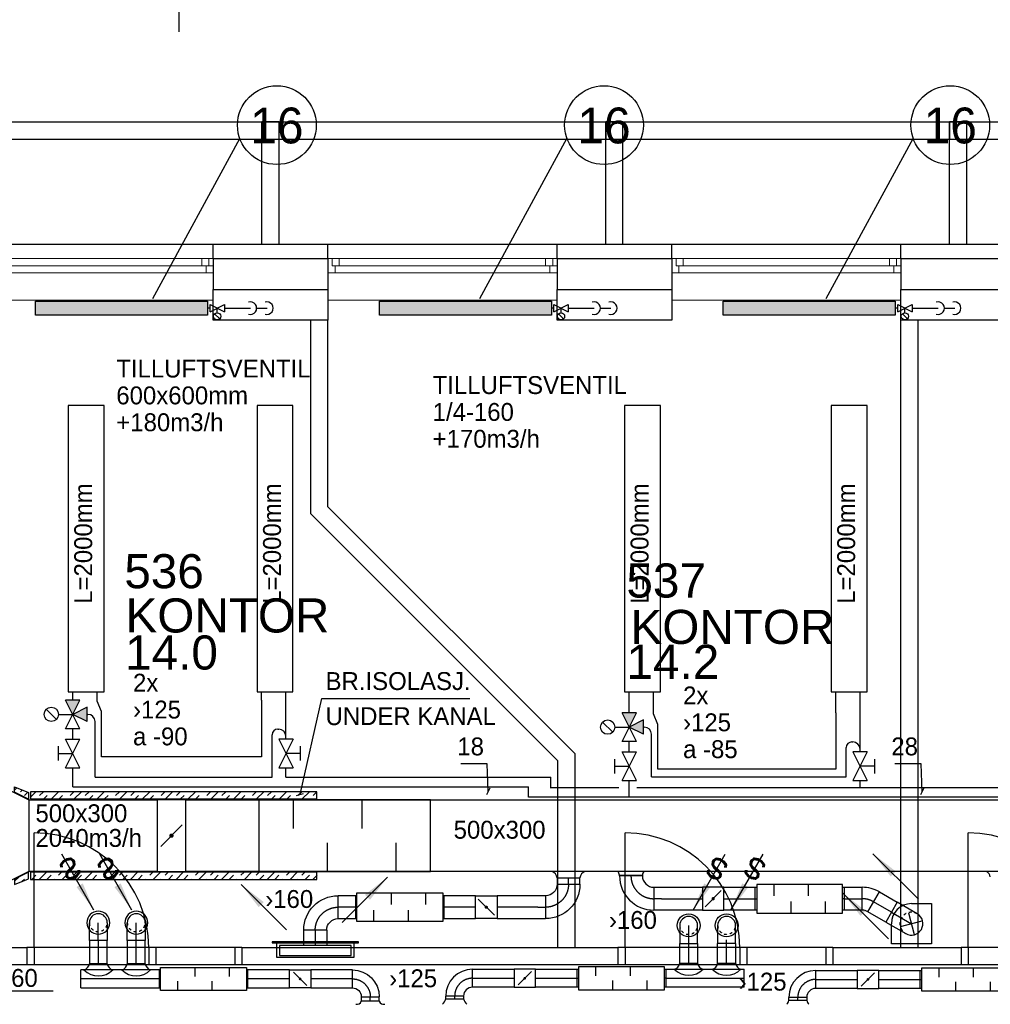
# Model space of a CAD drawing. Header units: millimetres. Extents: x 0 to 83248, y 0 to 52411.
# Tile 10 of 63: x 15240 to 22015, y 15937 to 22812. Entities that reach past the tile are written whole.
import ezdxf
from ezdxf.enums import TextEntityAlignment as Align

# ---------------------------------------------------------------- set-up
doc = ezdxf.new("R2010")
doc.units = ezdxf.units.MM
doc.header["$LTSCALE"] = 50
doc.header["$MEASUREMENT"] = 0
doc.header["$PDMODE"] = 1
for name, pattern in [('2V-CENT', [23, 20, -1.5, 0, -1.5]), ('CENTERLINE', [27, 20, -3, 1, -3]), ('DASHDOT', [1, 0.5, -0.25, 0, -0.25]), ('V-GOMD', [0.8, 0.4, -0.4]), ('V-KU', [2, 1, 1]), ('V-V', [2, 1, 1])]:
    doc.linetypes.add(name, pattern=pattern)
doc.layers.get('0').update_dxf_attribs({"linetype": 'CONTINUOUS'})
for name, color, linetype in [('20605A200D001$0$00-HEL1', 9, 'CONTINUOUS'), ('20605A200D001$0$832 Rominfo', 7, 'CONTINUOUS'), ('20605A200D001$0$A12-HEL1', 251, 'CONTINUOUS'), ('20605A200D001$0$A12-HEL3', 251, 'CONTINUOUS'), ('20605A200D001$0$A12-HEL4', 251, 'CONTINUOUS'), ('20605A200D001$0$A23-HEL1', 251, 'CONTINUOUS'), ('20605A200D001$0$A23-HEL3', 251, 'CONTINUOUS'), ('20605A200D001$0$A24-HEL1', 251, 'CONTINUOUS'), ('20605A200D001$0$A24-HEL2', 251, 'CONTINUOUS'), ('A12-CEN1', 7, 'DASHDOT'), ('V050', 1, 'CONTINUOUS'), ('V060-', 3, 'CONTINUOUS'), ('V061-', 1, 'CONTINUOUS'), ('V070-', 3, 'CONTINUOUS'), ('V071-', 1, 'CONTINUOUS'), ('V100-', 6, 'CONTINUOUS'), ('V101', 3, 'CONTINUOUS'), ('V110', 1, 'CONTINUOUS'), ('V110-', 6, 'CONTINUOUS'), ('V111', 3, 'CONTINUOUS'), ('V111-', 1, 'CONTINUOUS')]:
    doc.layers.add(name, color=color, linetype=linetype)
doc.styles.add('20605A200D001$0$Arial', font='arial.ttf', dxfattribs={"height": 238.125})
doc.styles.add('FISO', font='fiso')
doc.styles.add('ISO', font='ISO')
doc.styles.add('SIMPLEX', font='SIMPLEX')

# ---------------------------------------------------------------- blocks, each defined once
blk = doc.blocks.new('KSP_P', base_point=(16239.5, 22597.5))
at = {"color": 0, "linetype": 'ByBlock'}
for p, q in [((16240, 22598), (16239, 22598)), ((16239, 22598), (16239, 22597)), ((16240, 22597), (16240, 22598)), ((16239, 22597), (16240, 22597))]:
    blk.add_line(p, q, dxfattribs=at)
blk = doc.blocks.new('2SP_P', base_point=(16239.5, 22597.5))
for p in [(16239, 22597.5), (16240, 22597.5)]:
    blk.add_point(p)
at = {"color": 0, "linetype": 'ByBlock'}
blk.add_blockref('KSP_P', (16239.5, 22597.5), dxfattribs=at)
at = {"style": 'SIMPLEX', "flags": 3}
blk.add_attdef('0', (16239.5, 22597.5), '', height=1, dxfattribs=at)
blk = doc.blocks.new('LD_P')
for p, q in [((-0.5, 0.5), (-0.5, -0.5)), ((0.5, 0.5), (-0.5, 0.5)), ((0.5, -0.5), (0.5, 0.5)), ((-0.5, -0.5), (0.5, -0.5))]:
    blk.add_line(p, q)
at = {"color": 1}
for p, q in [((-0.3, 0.5), (-0.3, 0.1)), ((0.1, 0.5), (0.1, 0.1)), ((-0.1, -0.5), (-0.1, -0.1)), ((0.3, -0.5), (0.3, -0.1))]:
    blk.add_line(p, q, dxfattribs=at)
blk = doc.blocks.new('CBOJ90_PB', base_point=(86107, 31352))
at = {"color": 0, "linetype": 'ByBlock'}
blk.add_arc((86106, 31353), 1, 270, 360, dxfattribs=at)
blk = doc.blocks.new('KBOJ90_PB', base_point=(86107, 31352))
at = {"color": 0, "linetype": 'ByBlock'}
for p, q in [((86106.5, 31353), (86107.5, 31353)), ((86106, 31352.5), (86106, 31351.5))]:
    blk.add_line(p, q, dxfattribs=at)
for radius in [1.5, 0.5]:
    blk.add_arc((86106, 31353), radius, 270, 360, dxfattribs=at)
blk = doc.blocks.new('3BOJ90_PB', base_point=(86107, 31352))
for p in [(86107, 31353), (86106, 31352)]:
    blk.add_point(p)
at = {"color": 1, "linetype": '2V-CENT'}
blk.add_blockref('CBOJ90_PB', (86107, 31352), dxfattribs=at)
at = {"color": 0, "linetype": 'ByBlock'}
blk.add_blockref('KBOJ90_PB', (86107, 31352), dxfattribs=at)
at = {"style": 'ISO', "flags": 3}
blk.add_attdef('0', (86107, 31352), '', height=1, dxfattribs=at)
blk = doc.blocks.new('SPJALL', base_point=(16229, 22594))
at = {"color": 1}
blk.add_line((16228.625, 22593.625), (16229.375, 22594.375), dxfattribs=at)
at = {"color": 1, "const_width": 0.075}
blk.add_lwpolyline([(16229, 22594.0375, -1), (16229, 22593.9625, -1), (16229, 22594.0375, -1)], format="xyb", dxfattribs=at)
blk = doc.blocks.new('V420', base_point=(455, 404.5))
blk.add_line((455, 404.5), (464, 404.5))
blk.add_solid([(455, 404.5), (459, 405), (459, 404)])
blk = doc.blocks.new('V421', base_point=(455.5, 404.5))
at = {"rotation": 180}
blk.add_blockref('V420', (464.5, 404.5), dxfattribs=at)
blk = doc.blocks.new('C3A', base_point=(16246, 22590.5))
at = {"color": 0, "linetype": 'ByBlock'}
blk.add_line((16247, 22590.5), (16246, 22590.5), dxfattribs=at)
blk = doc.blocks.new('K3A', base_point=(16246, 22590.5))
at = {"color": 0, "linetype": 'ByBlock'}
for p, q in [((16246, 22591), (16247, 22591)), ((16247, 22591), (16247, 22590)), ((16247, 22590), (16246, 22590))]:
    blk.add_line(p, q, dxfattribs=at)
blk = doc.blocks.new('33A', base_point=(16246, 22590.5))
blk.add_point((16247, 22590.5))
at = {"color": 0, "linetype": 'ByBlock'}
blk.add_blockref('K3A', (16246, 22590.5), dxfattribs=at)
at = {"color": 1, "linetype": '2V-CENT'}
blk.add_blockref('C3A', (16246, 22590.5), dxfattribs=at)
at = {"style": 'SIMPLEX', "flags": 3}
blk.add_attdef('0', (16246, 22590.5), '', height=1, dxfattribs=at)
blk = doc.blocks.new('V422', base_point=(16230, 22585))
blk.add_blockref('V420', (16230, 22585))
at = {"style": 'SIMPLEX'}
blk.add_text('s', height=4, rotation=90, dxfattribs=at).set_placement((16238, 22585), align=Align.CENTER)
blk = doc.blocks.new('CIRC_P', base_point=(16254, 22587))
blk.add_circle((16254, 22587), 0.5)
blk = doc.blocks.new('K1A', base_point=(16237, 22591.5))
at = {"color": 0, "linetype": 'ByBlock'}
blk.add_line((16237, 22592), (16237, 22591), dxfattribs=at)
blk = doc.blocks.new('21A', base_point=(16237, 22591.5))
blk.add_point((16237, 22591.5))
at = {"color": 0, "linetype": 'ByBlock'}
blk.add_blockref('K1A', (16237, 22591.5), dxfattribs=at)
at = {"style": 'SIMPLEX', "flags": 3}
blk.add_attdef('0', (16237, 22591.5), '', height=1, dxfattribs=at)
blk = doc.blocks.new('CBOJ90_NB', base_point=(86107.402, 31352.24))
at = {"color": 0, "linetype": 'ByBlock'}
blk.add_line((86106.402, 31352.24), (86107.402, 31352.24), dxfattribs=at)
blk = doc.blocks.new('LD_P_A')
for p, q in [((1, 1), (0, 1)), ((0, 1), (0, 0)), ((1, 0), (1, 1)), ((0, 0), (1, 0))]:
    blk.add_line(p, q)
at = {"color": 1}
for p, q in [((0.2, 1), (0.2, 0.6)), ((0.6, 1), (0.6, 0.6)), ((0.4, 0), (0.4, 0.4)), ((0.8, 0), (0.8, 0.4))]:
    blk.add_line(p, q, dxfattribs=at)
blk = doc.blocks.new('TLCG90', base_point=(0, 5))
at = {"color": 1, "linetype": 'V-GOMD'}
for p, q in [((-0.346, 5.346), (0.346, 4.654)), ((-0.346, 4.654), (0.346, 5.346))]:
    blk.add_line(p, q, dxfattribs=at)
blk = doc.blocks.new('CBOJ30_P', base_point=(16231.268, 22619))
at = {"color": 0, "linetype": 'ByBlock'}
blk.add_arc((16231, 22620), 1, 270, 300, dxfattribs=at)
blk = doc.blocks.new('KBOJ30_P', base_point=(16231.268, 22619))
at = {"color": 0, "linetype": 'ByBlock'}
for p, q in [((16231, 22619.5), (16231, 22618.5)), ((16231.25, 22619.567), (16231.75, 22618.701))]:
    blk.add_line(p, q, dxfattribs=at)
for radius in [0.5, 1.5]:
    blk.add_arc((16231, 22620), radius, 270, 300, dxfattribs=at)
blk = doc.blocks.new('3BOJ30_P', base_point=(16231.268, 22619))
for p in [(16231.5, 22619.134), (16231, 22619)]:
    blk.add_point(p)
at = {"color": 0, "linetype": 'ByBlock'}
blk.add_blockref('KBOJ30_P', (16231.268, 22619), dxfattribs=at)
at = {"color": 1, "linetype": '2V-CENT'}
blk.add_blockref('CBOJ30_P', (16231.268, 22619), dxfattribs=at)
at = {"style": 'ISO', "flags": 3}
blk.add_attdef('0', (16231.268, 22619), '', height=1, dxfattribs=at)
blk = doc.blocks.new('KCDIMF_700X500X200')
at = {"color": 0, "linetype": 'ByBlock'}
for p, q in [((-100, -350), (-100, 350)), ((-100, 350), (100, 250)), ((100, 250), (100, -250)), ((100, -250), (-100, -350))]:
    blk.add_line(p, q, dxfattribs=at)
blk = doc.blocks.new('2CDIMF_700X500X200')
for p in [(-100, 0), (100, 0)]:
    blk.add_point(p)
at = {"color": 0, "linetype": 'ByBlock'}
blk.add_blockref('KCDIMF_700X500X200', (0, 0), dxfattribs=at)
at = {"style": 'FISO', "flags": 3}
blk.add_attdef('0', (0, 0), '', height=1, dxfattribs=at)
blk = doc.blocks.new('*X332')
at = {"color": 0}
for p, q in [((15205, 17432.3), (15221.5, 17448.9)), ((15247, 17421.3), (15259.2, 17433.6)), ((15273.5, 17394.8), (15296.9, 17418.2)), ((15315.5, 17383.7), (15352.9, 17421.2)), ((15379.6, 17394.8), (15406, 17421.2)), ((15409, 17371.2), (15432.6, 17394.8)), ((15462, 17371.2), (15512, 17421.2)), ((15515.1, 17371.2), (15538.7, 17394.8)), ((15591.7, 17394.8), (15618.1, 17421.2)), ((15621.1, 17371.2), (15671.1, 17421.2)), ((15697.8, 17394.8), (15724.2, 17421.2)), ((15727.2, 17371.2), (15750.8, 17394.8)), ((15780.2, 17371.2), (15830.2, 17421.2)), ((15833.3, 17371.2), (15856.9, 17394.8)), ((15909.9, 17394.8), (15936.3, 17421.2)), ((15939.3, 17371.2), (15989.3, 17421.2)), ((16016, 17394.8), (16042.4, 17421.2)), ((16045.4, 17371.2), (16069, 17394.8)), ((16098.4, 17371.2), (16148.4, 17421.2)), ((16151.5, 17371.2), (16175.1, 17394.8)), ((16228.1, 17394.8), (16254.5, 17421.2)), ((16257.5, 17371.2), (16307.5, 17421.2)), ((16334.2, 17394.8), (16360.6, 17421.2)), ((16363.6, 17371.2), (16387.2, 17394.8)), ((16416.6, 17371.2), (16466.6, 17421.2)), ((16469.7, 17371.2), (16493.3, 17394.8)), ((16546.3, 17394.8), (16572.7, 17421.2)), ((16575.7, 17371.2), (16625.7, 17421.2)), ((16652.4, 17394.8), (16678.8, 17421.2)), ((16681.8, 17371.2), (16705.4, 17394.8)), ((16734.8, 17371.2), (16784.8, 17421.2)), ((16787.9, 17371.2), (16811.5, 17394.8)), ((16864.5, 17394.8), (16890.9, 17421.2)), ((16893.9, 17371.2), (16943.9, 17421.2)), ((16970.6, 17394.8), (16997, 17421.2)), ((17000, 17371.2), (17023.6, 17394.8)), ((17053, 17371.2), (17103, 17421.2)), ((17106.1, 17371.2), (17129.7, 17394.8)), ((17182.7, 17394.8), (17209.1, 17421.2)), ((17212.1, 17371.2), (17262.1, 17421.2)), ((17288.8, 17394.8), (17315.2, 17421.2)), ((15301, 17369.3), (15302, 17370.3)), ((15315.5, 16853.4), (15321.1, 16859.1)), ((15377.2, 16809.1), (15427.2, 16859.1)), ((15512.2, 16838), (15533.2, 16859.1)), ((15536.3, 16809.1), (15586.3, 16859.1)), ((15618.2, 16838), (15639.3, 16859.1)), ((15695.4, 16809.1), (15745.4, 16859.1)), ((15830.4, 16838), (15851.4, 16859.1)), ((15854.5, 16809.1), (15904.5, 16859.1)), ((15936.4, 16838), (15957.5, 16859.1)), ((16013.6, 16809.1), (16063.6, 16859.1)), ((16148.6, 16838), (16169.6, 16859.1)), ((16172.7, 16809.1), (16222.7, 16859.1)), ((16254.6, 16838), (16275.7, 16859.1)), ((16331.8, 16809.1), (16381.8, 16859.1)), ((16466.7, 16838), (16487.8, 16859.1)), ((16490.9, 16809.1), (16540.9, 16859.1)), ((16572.8, 16838), (16593.9, 16859.1)), ((16650, 16809.1), (16700, 16859.1)), ((16784.9, 16838), (16806, 16859.1)), ((16809.1, 16809.1), (16859.1, 16859.1)), ((16891, 16838), (16912.1, 16859.1)), ((16968.2, 16809.1), (17018.2, 16859.1)), ((17103.1, 16838), (17124.2, 16859.1)), ((17127.3, 16809.1), (17177.3, 16859.1)), ((17209.2, 16838), (17230.3, 16859.1)), ((15205, 16795.9), (15234.6, 16825.6)), ((15256, 16793.9), (15273.5, 16811.5)), ((15300, 16838), (15302, 16839.9)), ((15326.5, 16811.5), (15353.1, 16838)), ((15432.6, 16811.5), (15459.1, 16838)), ((15483.2, 16809.1), (15485.6, 16811.5)), ((15589.3, 16809.1), (15591.7, 16811.5)), ((15644.7, 16811.5), (15671.3, 16838)), ((15750.8, 16811.5), (15777.3, 16838)), ((15801.4, 16809.1), (15803.8, 16811.5)), ((15907.5, 16809.1), (15909.9, 16811.5)), ((15962.9, 16811.5), (15989.5, 16838)), ((16069, 16811.5), (16095.5, 16838)), ((16119.6, 16809.1), (16122, 16811.5)), ((16225.7, 16809.1), (16228.1, 16811.5)), ((16281.1, 16811.5), (16307.7, 16838)), ((16387.2, 16811.5), (16413.7, 16838)), ((16437.8, 16809.1), (16440.2, 16811.5)), ((16543.9, 16809.1), (16546.3, 16811.5)), ((16599.3, 16811.5), (16625.8, 16838)), ((16705.4, 16811.5), (16731.9, 16838)), ((16756, 16809.1), (16758.4, 16811.5)), ((16862.1, 16809.1), (16864.5, 16811.5)), ((16917.5, 16811.5), (16944, 16838)), ((17023.6, 16811.5), (17050.1, 16838)), ((17074.2, 16809.1), (17076.6, 16811.5)), ((17180.3, 16809.1), (17182.7, 16811.5)), ((17235.7, 16811.5), (17262.2, 16838)), ((17286.3, 16809.1), (17315.5, 16838.2))]:
    blk.add_line(p, q, dxfattribs=at)
blk = doc.blocks.new('20605A200D001')
at = {"layer": '20605A200D001$0$00-HEL1', "color": 7}
blk.add_lwpolyline([(30632.3, 18913.4), (31418.3, 18913.4)], dxfattribs=at)
at = {"layer": '20605A200D001$0$A12-HEL1', "color": 7, "linetype": 'Continuous', "lineweight": 0}
for points in [[(30460.8, 18813.4), (32060.8, 18813.4)], [(31980.8, 18763.4), (31980.8, 18813.4)], [(32030.8, 18763.4), (32030.8, 18813.4)], [(32860.8, 18813.4), (34460.8, 18813.4)], [(32890.8, 18763.4), (32890.8, 18813.4)], [(32940.8, 18763.4), (32940.8, 18813.4)], [(34380.8, 18763.4), (34380.8, 18813.4)], [(34430.8, 18763.4), (34430.8, 18813.4)], [(35260.8, 18813.4), (36860.8, 18813.4)], [(35290.8, 18763.4), (35290.8, 18813.4)], [(35340.8, 18763.4), (35340.8, 18813.4)], [(36780.8, 18763.4), (36780.8, 18813.4)], [(36830.8, 18763.4), (36830.8, 18813.4)], [(30460.8, 18713.4), (32060.8, 18713.4)], [(30490.8, 18763.4), (32060.8, 18763.4)], [(32010.8, 18713.4), (32010.8, 18763.4)], [(32860.8, 18713.4), (34460.8, 18713.4)], [(32890.8, 18763.4), (34460.8, 18763.4)], [(32910.8, 18713.4), (32910.8, 18763.4)], [(34410.8, 18713.4), (34410.8, 18763.4)], [(35260.8, 18713.4), (36860.8, 18713.4)], [(35290.8, 18763.4), (36860.8, 18763.4)], [(35310.8, 18713.4), (35310.8, 18763.4)], [(36810.8, 18713.4), (36810.8, 18763.4)], [(30460.8, 18523.4), (32060.8, 18523.4)], [(32860.8, 18523.4), (34460.8, 18523.4)], [(35260.8, 18523.4), (36860.8, 18523.4)]]:
    blk.add_lwpolyline(points, dxfattribs=at)
at = {"layer": '20605A200D001$0$A12-HEL3', "color": 7}
for points in [[(32060.8, 18383.4), (32060.8, 18598.4)], [(32860.8, 18598.4), (32860.8, 18383.4)], [(34460.8, 18383.4), (34460.8, 18598.4)], [(35260.8, 18598.4), (35260.8, 18383.4)], [(36860.8, 18383.4), (36860.8, 18598.4)], [(32860.8, 18383.4), (32060.8, 18383.4)], [(35260.8, 18383.4), (34460.8, 18383.4)], [(37660.8, 18383.4), (36860.8, 18383.4)]]:
    blk.add_lwpolyline(points, dxfattribs=at)
at = {"layer": '20605A200D001$0$A12-HEL4', "color": 7}
for points in [[(32060.8, 18813.4), (32060.8, 18598.4)], [(32060.8, 18813.4), (32860.8, 18813.4)], [(32860.8, 18813.4), (32860.8, 18598.4)], [(34460.8, 18813.4), (34460.8, 18598.4)], [(34460.8, 18813.4), (35260.8, 18813.4)], [(35260.8, 18813.4), (35260.8, 18598.4)], [(36860.8, 18813.4), (36860.8, 18598.4)], [(36860.8, 18813.4), (37660.8, 18813.4)], [(32060.8, 18598.4), (32860.8, 18598.4)], [(34460.8, 18598.4), (35260.8, 18598.4)], [(36860.8, 18598.4), (37660.8, 18598.4)]]:
    blk.add_lwpolyline(points, dxfattribs=at)
at = {"layer": '20605A200D001$0$A23-HEL1', "color": 7}
for points in [[(30623.8, 19767.4), (56400.8, 19767.4)], [(32400.8, 18913.4), (32400.8, 19767.4)], [(32520.8, 18913.4), (32520.8, 19767.4)], [(34800.8, 18913.4), (34800.8, 19767.4)], [(34920.8, 18913.4), (34920.8, 19767.4)], [(37200.8, 18913.4), (37200.8, 19767.4)], [(37320.8, 18913.4), (37320.8, 19767.4)], [(30623.8, 19647.4), (56400.8, 19647.4)], [(30460.8, 18913.4), (32060.8, 18913.4)], [(32860.8, 18913.4), (34460.8, 18913.4)], [(35260.8, 18913.4), (36860.8, 18913.4)]]:
    blk.add_lwpolyline(points, dxfattribs=at)
at = {"layer": '20605A200D001$0$A23-HEL3', "color": 7}
for points in [[(32400.8, 19767.4), (32400.8, 19647.4), (32520.8, 19647.4), (32520.8, 19767.4)], [(34800.8, 19767.4), (34800.8, 19647.4), (34920.8, 19647.4), (34920.8, 19767.4)], [(37200.8, 19767.4), (37200.8, 19647.4), (37320.8, 19647.4), (37320.8, 19767.4)]]:
    blk.add_lwpolyline(points, close=True, dxfattribs=at)
for points in [[(32060.8, 18813.4), (32060.8, 18913.4)], [(32060.8, 18913.4), (32860.8, 18913.4)], [(32860.8, 18813.4), (32860.8, 18913.4)], [(34460.8, 18913.4), (35260.8, 18913.4)], [(34460.8, 18813.4), (34460.8, 18913.4)], [(35260.8, 18813.4), (35260.8, 18913.4)], [(36860.8, 18913.4), (37660.8, 18913.4)], [(36860.8, 18813.4), (36860.8, 18913.4)]]:
    blk.add_lwpolyline(points, dxfattribs=at)
at = {"layer": '20605A200D001$0$A24-HEL1', "color": 7}
for points in [[(30810.8, 14003.4), (30810.8, 14803.4)], [(34935.8, 14003.4), (34935.8, 14803.4)], [(37330.8, 14003.4), (37330.8, 14803.4)], [(31660.8, 14003.4), (30760.8, 14003.4)], [(30810.8, 14003.4), (30810.8, 13883.4)], [(31610.8, 14003.4), (31610.8, 13883.4)], [(32260.8, 14003.4), (31660.8, 14003.4)], [(31660.8, 14003.4), (31660.8, 13883.4)], [(32210.8, 14003.4), (32210.8, 13883.4)], [(35785.8, 14003.4), (34885.8, 14003.4)], [(34935.8, 14003.4), (34935.8, 13883.4)], [(35735.8, 14003.4), (35735.8, 13883.4)], [(36385.8, 14003.4), (35785.8, 14003.4)], [(35785.8, 14003.4), (35785.8, 13883.4)], [(36335.8, 14003.4), (36335.8, 13883.4)], [(38180.8, 14003.4), (37280.8, 14003.4)], [(37330.8, 14003.4), (37330.8, 13883.4)], [(30760.8, 13883.4), (31660.8, 13883.4)], [(31660.8, 13883.4), (32260.8, 13883.4)], [(34885.8, 13883.4), (35785.8, 13883.4)], [(35785.8, 13883.4), (36385.8, 13883.4)], [(37280.8, 13883.4), (38180.8, 13883.4)]]:
    blk.add_lwpolyline(points, dxfattribs=at)
for centre in [(30810.8, 14003.4), (34935.8, 14003.4), (37330.8, 14003.4)]:
    blk.add_arc(centre, 800, 0, 90, dxfattribs=at)
at = {"layer": '20605A200D001$0$A24-HEL2', "color": 7}
for points in [[(32740.8, 17031.1), (32740.8, 18383.4)], [(32860.8, 17080.8), (32860.8, 18383.4)], [(36860.8, 14003.4), (36860.8, 18383.4)], [(36980.8, 14003.4), (36980.8, 18383.4)], [(32860.8, 17080.8), (34585.8, 15355.8)], [(32740.8, 17031.1), (34465.8, 15306.1)], [(34585.8, 14003.4), (34585.8, 15355.8)], [(34465.8, 14003.4), (34465.8, 15306.1)], [(28910.8, 14003.4), (30760.8, 14003.4)], [(30760.8, 14003.4), (30760.8, 13883.4)], [(32260.8, 14003.4), (32260.8, 13883.4)], [(32260.8, 14003.4), (34885.8, 14003.4)], [(34885.8, 14003.4), (34885.8, 13883.4)], [(36385.8, 14003.4), (36385.8, 13883.4)], [(36385.8, 14003.4), (37280.8, 14003.4)], [(37280.8, 14003.4), (37280.8, 13883.4)], [(28910.8, 13883.4), (30760.8, 13883.4)], [(32260.8, 13883.4), (34885.8, 13883.4)], [(36385.8, 13883.4), (37280.8, 13883.4)]]:
    blk.add_lwpolyline(points, dxfattribs=at)
at = {"layer": '20605A200D001$0$832 Rominfo', "color": 7, "style": '20605A200D001$0$Arial'}
for s, p in [('536', (31440.2, 16511.4)), ('537', (34944.7, 16446.4)), ('KONTOR', (31448.6, 16202.5)), ('KONTOR', (34973.1, 16122.5)), ('14.0', (31446, 15943.7)), ('14.2', (34945.5, 15878.7))]:
    blk.add_text(s, height=238.12, dxfattribs=at).set_placement(p)

msp = doc.modelspace()

# ---------------------------------------------------------------- linework, layer by layer
at = {"layer": 'A12-CEN1', "color": 7, "linetype": 'CENTERLINE'}
msp.add_line((16351.07, 23710.63), (16351.07, 22725.99), dxfattribs=at)
at = {"layer": 'V060-', "linetype": 'Continuous'}
for p, q in [((15303.07, 17364.4), (16199.61, 17364.4)), ((16399.61, 17364.4), (25299.44, 17364.4)), ((16199.61, 16864.4), (15303.07, 16864.4)), ((25299.44, 16864.4), (16399.61, 16864.4)), ((18990.82, 16820.8), (18990.82, 16775.03)), ((19150.82, 16775.03), (19150.82, 16820.8)), ((19426.87, 16834.27), (19426.87, 16838.66)), ((19586.87, 16838.66), (19586.87, 16834.27)), ((19666.87, 16754.27), (19720.76, 16754.27)), ((19720.76, 16754.27), (20005.55, 16754.27)), ((20155.52, 16754.27), (20374.55, 16754.27)), ((20994.16, 16754.27), (21120.69, 16754.27)), ((21240.69, 16722.11), (21365.9, 16649.21)), ((17583.53, 16695.03), (17463.13, 16695.03)), ((18422.17, 16695.03), (18203.13, 16695.03)), ((18856.93, 16695.03), (18572.13, 16695.03)), ((18910.82, 16695.03), (18856.93, 16695.03)), ((19720.76, 16594.27), (19666.87, 16594.27)), ((20005.55, 16594.27), (19720.76, 16594.27)), ((20374.55, 16594.27), (20155.52, 16594.27)), ((21120.69, 16594.27), (20994.16, 16594.27)), ((21285.9, 16510.64), (21160.69, 16583.55)), ((17463.13, 16535.03), (17583.53, 16535.03)), ((18203.13, 16535.03), (18422.17, 16535.03)), ((18572.13, 16535.03), (18856.93, 16535.03)), ((18856.93, 16535.03), (18910.82, 16535.03)), ((17223.36, 16348.01), (17223.36, 16454.99)), ((17383.36, 16454.99), (17383.36, 16348.01)), ((15726.9, 16381.47), (15726.9, 16220.19)), ((15851.9, 16220.19), (15851.9, 16381.47)), ((15991.36, 16381.47), (15991.36, 16220.19)), ((16116.36, 16220.19), (16116.36, 16381.47)), ((19847.43, 16224.69), (19847.43, 16362.75)), ((19972.43, 16362.75), (19972.43, 16224.69)), ((20111.88, 16224.69), (20111.88, 16362.75)), ((20236.88, 16362.75), (20236.88, 16224.69)), ((16213.25, 16176.77), (15666.79, 16176.77)), ((17122.79, 16176.77), (16833.25, 16176.77)), ((17562.32, 16176.77), (17272.79, 16176.77)), ((18401.46, 16181.27), (18691, 16181.27)), ((18841, 16181.27), (19130.54, 16181.27)), ((19750.54, 16181.27), (20296.99, 16181.27)), ((20796.46, 16172.82), (21086, 16172.82)), ((21236, 16172.82), (21525.54, 16172.82)), ((15666.79, 16051.77), (16213.25, 16051.77)), ((16833.25, 16051.77), (17122.79, 16051.77)), ((17272.79, 16051.77), (17562.32, 16051.77)), ((18691, 16056.27), (18401.46, 16056.27)), ((19130.54, 16056.27), (18841, 16056.27)), ((20296.99, 16056.27), (19750.54, 16056.27)), ((21086, 16047.82), (20796.46, 16047.82)), ((21525.54, 16047.82), (21236, 16047.82)), ((17624.88, 15989.67), (17624.88, 15957.83)), ((17749.88, 15957.83), (17749.88, 15989.67)), ((18213.91, 15974.49), (18213.91, 15994.17)), ((18338.91, 15994.17), (18338.91, 15974.49)), ((20608.91, 15965.69), (20608.91, 15985.71)), ((20733.91, 15985.71), (20733.91, 15965.69))]:
    msp.add_line(p, q, dxfattribs=at)
at = {"layer": 'V060-'}
for p, q in [((18990.82, 16820.8), (19150.82, 16820.8)), ((19426.87, 16838.66), (19586.87, 16838.66)), ((19847.43, 16224.69), (19972.43, 16224.69)), ((20111.88, 16224.69), (20236.88, 16224.69)), ((15851.9, 16220.19), (15726.9, 16220.19)), ((16116.36, 16220.19), (15991.36, 16220.19)), ((17749.88, 15957.83), (17624.88, 15957.83)), ((18213.91, 15974.49), (18338.91, 15974.49)), ((20608.91, 15965.69), (20733.91, 15965.69))]:
    msp.add_line(p, q, dxfattribs=at)
at = {"layer": 'V060-', "color": 1, "linetype": '2V-CENT'}
for p, q in [((19070.82, 16775.03), (19070.82, 16820.8)), ((19506.87, 16834.27), (19506.87, 16838.66)), ((19720.76, 16674.27), (19666.87, 16674.27)), ((19720.76, 16674.27), (20005.55, 16674.27)), ((20155.52, 16674.27), (20374.55, 16674.27)), ((20994.16, 16674.27), (21120.69, 16674.27)), ((21325.9, 16579.93), (21200.69, 16652.83)), ((17583.53, 16615.03), (17463.13, 16615.03)), ((18422.17, 16615.03), (18203.13, 16615.03)), ((18856.93, 16615.03), (18572.13, 16615.03)), ((18856.93, 16615.03), (18910.82, 16615.03)), ((17303.36, 16454.99), (17303.36, 16348.01)), ((15789.4, 16220.19), (15789.4, 16381.47)), ((16053.86, 16220.19), (16053.86, 16381.47)), ((19909.93, 16224.69), (19909.93, 16362.75)), ((20174.38, 16224.69), (20174.38, 16362.75)), ((16213.25, 16114.27), (15666.79, 16114.27)), ((17122.79, 16114.27), (16833.25, 16114.27)), ((17562.32, 16114.27), (17272.79, 16114.27)), ((18401.46, 16118.77), (18691, 16118.77)), ((18841, 16118.77), (19130.54, 16118.77)), ((19750.54, 16118.77), (20296.99, 16118.77)), ((20796.46, 16110.32), (21086, 16110.32)), ((21236, 16110.32), (21525.54, 16110.32)), ((17687.38, 15957.83), (17687.38, 15989.67)), ((18276.41, 15974.49), (18276.41, 15994.17)), ((20671.41, 15965.69), (20671.41, 15985.71))]:
    msp.add_line(p, q, dxfattribs=at)
at = {"layer": 'V060-', "linetype": 'ByBlock'}
for p, q in [((21365.9, 16649.21), (21285.9, 16510.64)), ((21504.47, 16569.21), (21365.9, 16649.21)), ((15726.7, 16381.82), (15726.7, 16506.82)), ((15851.7, 16506.82), (15851.7, 16381.82)), ((15991.36, 16381.47), (15991.36, 16506.47)), ((16116.36, 16506.47), (16116.36, 16381.47)), ((21285.9, 16510.64), (21424.47, 16430.64)), ((19847.43, 16487.75), (19847.43, 16362.75)), ((19972.43, 16362.75), (19972.43, 16487.75)), ((20112.09, 16488.11), (20112.09, 16363.11)), ((20237.09, 16363.11), (20237.09, 16488.11)), ((15851.7, 16381.82), (15726.7, 16381.82)), ((16116.36, 16381.47), (15991.36, 16381.47)), ((19847.43, 16362.75), (19972.43, 16362.75)), ((20112.09, 16363.11), (20237.09, 16363.11))]:
    msp.add_line(p, q, dxfattribs=at)
at = {"layer": 'V060-', "color": 1, "linetype": '2V-CENT'}
for points in [[(15301.97, 17368.82), (15204.95, 17418.36), (15204.95, 17455.68), (15301.97, 17416.13)], [(15301.97, 16859.98), (15204.95, 16810.43), (15204.95, 16773.12), (15301.97, 16812.67)]]:
    msp.add_lwpolyline(points, close=True, dxfattribs=at)
at = {"layer": 'V060-', "color": 1, "linetype": 'V-KU'}
for points in [[(15315.46, 17371.22), (17315.46, 17371.22), (17315.46, 17421.22), (15315.46, 17421.22)], [(15315.46, 16809.05), (17315.46, 16809.05), (17315.46, 16859.05), (15315.46, 16859.05)]]:
    msp.add_lwpolyline(points, close=True, dxfattribs=at)
at = {"layer": 'V060-'}
for centre, radius, start, end in [((18937.9, 16812.8), 53.53, 8.601678, 70.480627), ((19203.75, 16812.8), 53.53, 109.519373, 171.398322), ((19373.94, 16830.66), 53.53, 8.601678, 39.074987), ((19639.79, 16830.66), 53.53, 140.925013, 171.398322), ((21962.13, 16818.1), 53.53, 8.601678, 59.873909), ((19794.5, 16232.7), 53.53, 286.11008, 351.398322), ((20025.35, 16232.7), 53.53, 188.601678, 253.88992), ((20058.96, 16232.7), 53.53, 286.11008, 351.398322), ((20289.81, 16232.7), 53.53, 188.601678, 253.88992), ((15673.98, 16228.2), 53.53, 286.11008, 351.398322), ((15789.4, 16278.39), 142.97, 225.296897, 314.703103), ((15904.83, 16228.2), 53.53, 188.601678, 253.88992), ((15938.44, 16228.2), 53.53, 286.11008, 351.398322), ((16053.86, 16278.39), 142.97, 225.296897, 314.703103), ((16169.29, 16228.2), 53.53, 188.601678, 253.88992), ((19909.93, 16282.89), 142.97, 225.296897, 314.703103), ((20174.38, 16282.89), 142.97, 225.296897, 314.703103), ((17595.57, 15968.43), 31.17, 253.674144, 340.114454), ((17779.19, 15968.43), 31.17, 199.885546, 286.325856), ((18160.98, 15982.5), 53.53, 303.756416, 351.398322), ((18391.83, 15982.5), 53.53, 188.601678, 236.243584), ((20555.98, 15973.7), 53.53, 316.797838, 351.398322), ((20786.83, 15973.7), 53.53, 188.601678, 223.202162)]:
    msp.add_arc(centre, radius, start, end, dxfattribs=at)
at = {"layer": 'V060-', "linetype": 'ByBlock'}
for centre, radius, start, end in [((15789.2, 16506.82), 62.5, 0.00007, 180.00007), ((16053.86, 16506.47), 62.5, 0.00007, 180.00007), ((21464.47, 16499.93), 80, 239.99993, 419.99993), ((19909.93, 16487.75), 62.5, 359.99993, 539.99993), ((20174.59, 16488.11), 62.5, 359.99993, 539.99993)]:
    msp.add_arc(centre, radius, start, end, dxfattribs=at)
at = {"layer": 'V060-', "linetype": 'V-GOMD'}
for centre, radius, start, end in [((21464.47, 16499.93), 80, 59.99993, 239.99993), ((15789.2, 16506.82), 62.5, 180.00007, 360.00007), ((16053.86, 16506.47), 62.5, 180.00007, 360.00007), ((19909.93, 16487.75), 62.5, 179.99993, 359.99993), ((20174.59, 16488.11), 62.5, 179.99993, 359.99993)]:
    msp.add_arc(centre, radius, start, end, dxfattribs=at)
at = {"layer": 'V061-'}
for p, q in [((17197.28, 17402.59), (17350.24, 18071.44)), ((17350.24, 18071.44), (18381.96, 18071.44)), ((17173.39, 17395.23), (17221.17, 17409.95)), ((15473.44, 16029.01), (15018.2, 16029.01))]:
    msp.add_line(p, q, dxfattribs=at)
at = {"layer": 'V070-'}
for p, q in [((21464.47, 16639.93), (21604.47, 16639.93)), ((21604.47, 16639.93), (21604.47, 16359.93)), ((21324.47, 16359.93), (21324.47, 16499.93)), ((17604.36, 16373.95), (17002.36, 16373.95)), ((17002.36, 16373.95), (17002.36, 16365.95)), ((17002.36, 16365.95), (17604.36, 16365.95)), ((17574.86, 16365.95), (17031.86, 16365.95)), ((17031.86, 16365.95), (17031.86, 16265.95)), ((17574.86, 16265.95), (17574.86, 16365.95)), ((17604.36, 16365.95), (17604.36, 16373.95)), ((17553.36, 16348.01), (17053.36, 16348.01)), ((17053.36, 16348.01), (17053.36, 16278.01)), ((17553.36, 16278.01), (17553.36, 16348.01)), ((21604.47, 16359.93), (21324.47, 16359.93)), ((17031.86, 16265.95), (17574.86, 16265.95)), ((17053.36, 16278.01), (17553.36, 16278.01))]:
    msp.add_line(p, q, dxfattribs=at)
msp.add_arc((21464.47, 16499.93), 140, 90, 180, dxfattribs=at)
at = {"layer": 'V100-', "linetype": 'V-V'}
for p, q in [((16568.88, 20797.49), (16551.11, 20797.49)), ((16668.88, 20797.49), (16851.08, 20797.49)), ((16892.92, 20797.49), (16966.8, 20797.49)), ((18968.88, 20797.49), (18951.11, 20797.49)), ((19068.88, 20797.49), (19251.08, 20797.49)), ((19292.92, 20797.49), (19366.8, 20797.49)), ((21368.88, 20797.49), (21351.11, 20797.49)), ((21468.88, 20797.49), (21651.08, 20797.49)), ((21692.92, 20797.49), (21766.8, 20797.49))]:
    msp.add_line(p, q, dxfattribs=at)
at = {"layer": 'V100-', "color": 1}
for p, q in [((16568.88, 20772.49), (16668.88, 20822.49)), ((16568.88, 20822.49), (16668.88, 20772.49)), ((16568.88, 20772.49), (16568.88, 20822.49)), ((16618.88, 20765.63), (16618.88, 20797.49)), ((16668.88, 20822.49), (16668.88, 20772.49)), ((18968.88, 20772.49), (19068.88, 20822.49)), ((18968.88, 20822.49), (19068.88, 20772.49)), ((18968.88, 20772.49), (18968.88, 20822.49)), ((19018.88, 20765.63), (19018.88, 20797.49)), ((19068.88, 20822.49), (19068.88, 20772.49)), ((21368.88, 20772.49), (21368.88, 20822.49)), ((21368.88, 20822.49), (21468.88, 20772.49)), ((21368.88, 20772.49), (21468.88, 20822.49)), ((21418.88, 20765.63), (21418.88, 20797.49)), ((21468.88, 20822.49), (21468.88, 20772.49)), ((16601.2, 20758.3), (16636.55, 20722.95)), ((19001.2, 20758.3), (19036.55, 20722.95)), ((21401.2, 20758.3), (21436.55, 20722.95))]:
    msp.add_line(p, q, dxfattribs=at)
for points in [[(16551.11, 20847.49), (16551.11, 20747.49), (15351.11, 20747.49), (15351.11, 20847.49)], [(18951.11, 20847.49), (18951.11, 20747.49), (17751.11, 20747.49), (17751.11, 20847.49)], [(21351.11, 20847.49), (21351.11, 20747.49), (20151.11, 20747.49), (20151.11, 20847.49)]]:
    msp.add_lwpolyline(points, close=True, dxfattribs=at)
for centre in [(16618.88, 20740.63), (19018.88, 20740.63), (21418.88, 20740.63)]:
    msp.add_circle(centre, 25, dxfattribs=at)
for centre in [(16851.08, 20797.49), (16966.8, 20797.49), (19251.08, 20797.49), (19366.8, 20797.49), (21651.08, 20797.49), (21766.8, 20797.49)]:
    msp.add_arc(centre, 43.12, 250.857232, 469.142768, dxfattribs=at)
at = {"layer": 'V101', "color": 1}
for p, q in [((16168.73, 20865.88), (16776.4, 21983.03)), ((18452.33, 20865.88), (19060, 21983.03)), ((20869.16, 20865.88), (21476.82, 21983.03))]:
    msp.add_line(p, q, dxfattribs=at)
for centre in [(17035.28, 22075.48), (19318.88, 22075.48), (21735.7, 22075.48)]:
    msp.add_circle(centre, 274.89, dxfattribs=at)
at = {"layer": 'V110'}
for points in [[(15829.24, 18118.73), (15829.24, 20118.73), (15579.24, 20118.73), (15579.24, 18118.73)], [(17147.06, 18118.73), (17147.06, 20118.73), (16897.06, 20118.73), (16897.06, 18118.73)], [(19712.53, 18118.73), (19712.53, 20118.73), (19462.53, 20118.73), (19462.53, 18118.73)], [(21154.61, 18118.73), (21154.61, 20118.73), (20904.61, 20118.73), (20904.61, 18118.73)]]:
    msp.add_lwpolyline(points, close=True, dxfattribs=at)
at = {"layer": 'V110-', "linetype": 'V-KU'}
for p, q in [((15611.17, 18061.35), (15611.17, 18118.73)), ((15780.47, 18053.45), (15780.47, 18118.73)), ((16928.99, 18061.35), (16928.99, 18118.73)), ((17098.29, 17788.47), (17098.29, 18118.73)), ((19494.47, 17972.17), (19494.47, 18118.73)), ((19663.77, 17964.27), (19663.77, 18118.73)), ((20936.54, 17972.17), (20936.54, 18118.73)), ((21105.84, 17699.29), (21105.84, 18118.73)), ((15810.5, 17980.95), (15780.47, 18053.45)), ((16928.99, 18061.35), (16928.99, 17665.5)), ((15810.5, 17665.5), (15810.5, 17980.95)), ((19693.79, 17891.77), (19663.77, 17964.27)), ((20936.54, 17972.17), (20936.54, 17579.37)), ((15766.52, 17523.3), (15766.52, 17911.35)), ((19693.79, 17579.37), (19693.79, 17891.77)), ((15611.17, 17788.47), (15611.17, 17861.35)), ((17001.55, 17523.3), (17001.55, 17818.14)), ((19649.81, 17526.35), (19649.81, 17822.17)), ((19494.47, 17699.29), (19494.47, 17772.17)), ((21009.1, 17526.35), (21009.1, 17728.96)), ((16928.99, 17665.5), (15810.5, 17665.5)), ((15611.17, 17454.7), (15611.17, 17588.47)), ((17098.29, 17522.77), (17098.29, 17588.47)), ((20936.54, 17579.37), (19693.79, 17579.37)), ((18946.77, 17446.86), (18946.77, 17522.77)), ((19494.47, 17383.59), (19494.47, 17499.29)), ((21105.84, 17448.51), (21105.84, 17499.29)), ((18791.42, 17383.59), (18791.42, 17454.7)), ((19421.18, 17448.51), (18946.77, 17448.51)), ((21251.38, 17448.51), (19547.51, 17448.51)), ((22309.46, 17448.51), (20864.22, 17448.51)), ((39424.51, 17383.59), (18791.42, 17383.59))]:
    msp.add_line(p, q, dxfattribs=at)
at = {"layer": 'V110-', "color": 1}
for p, q in [((15661.17, 18061.35), (15561.17, 18061.35)), ((15661.17, 17861.35), (15561.17, 18061.35)), ((15561.17, 17861.35), (15661.17, 18061.35)), ((15496.52, 17925.99), (15425.81, 17996.7)), ((15511.17, 17961.35), (15611.17, 17961.35)), ((15711.17, 18011.35), (15611.17, 17961.35)), ((15711.17, 17911.35), (15611.17, 17961.35)), ((15711.17, 17911.35), (15711.17, 18011.35)), ((19544.47, 17972.17), (19444.47, 17972.17)), ((19544.47, 17772.17), (19444.47, 17972.17)), ((19444.47, 17772.17), (19544.47, 17972.17)), ((19379.82, 17836.81), (19309.11, 17907.52)), ((19594.47, 17922.17), (19494.47, 17872.17)), ((19594.47, 17822.17), (19594.47, 17922.17)), ((15661.17, 17861.35), (15561.17, 17861.35)), ((19394.47, 17872.17), (19494.47, 17872.17)), ((19594.47, 17822.17), (19494.47, 17872.17)), ((15511.17, 17638.47), (15511.17, 17738.47)), ((15661.17, 17588.47), (15561.17, 17788.47)), ((15561.17, 17588.47), (15661.17, 17788.47)), ((15561.17, 17788.47), (15661.17, 17788.47)), ((17048.29, 17788.47), (17148.29, 17588.47)), ((17148.29, 17788.47), (17048.29, 17588.47)), ((17148.29, 17788.47), (17048.29, 17788.47)), ((17198.29, 17738.47), (17198.29, 17638.47)), ((19544.47, 17772.17), (19444.47, 17772.17)), ((15511.17, 17688.47), (15611.17, 17688.47)), ((17198.29, 17688.47), (17098.29, 17688.47)), ((19544.47, 17499.29), (19444.47, 17699.29)), ((19444.47, 17499.29), (19544.47, 17699.29)), ((19444.47, 17699.29), (19544.47, 17699.29)), ((21055.84, 17699.29), (21155.84, 17499.29)), ((21155.84, 17699.29), (21055.84, 17499.29)), ((21155.84, 17699.29), (21055.84, 17699.29)), ((19394.47, 17549.29), (19394.47, 17649.29)), ((19394.47, 17599.29), (19494.47, 17599.29)), ((21205.84, 17599.29), (21105.84, 17599.29)), ((21205.84, 17649.29), (21205.84, 17549.29)), ((15561.17, 17588.47), (15661.17, 17588.47)), ((17048.29, 17588.47), (17148.29, 17588.47)), ((19444.47, 17499.29), (19544.47, 17499.29)), ((21055.84, 17499.29), (21155.84, 17499.29))]:
    msp.add_line(p, q, dxfattribs=at)
at = {"layer": 'V110-', "linetype": 'V-V'}
for p, q in [((15711.17, 17961.35), (15716.52, 17961.35)), ((17041.55, 17858.14), (17048.29, 17858.14)), ((19594.47, 17872.17), (19599.81, 17872.17)), ((21049.1, 17768.96), (21055.84, 17768.96)), ((15766.52, 17523.3), (17001.55, 17523.3)), ((17098.29, 17522.77), (18946.77, 17522.77)), ((19649.81, 17526.35), (21009.1, 17526.35)), ((15611.17, 17454.7), (18791.42, 17454.7))]:
    msp.add_line(p, q, dxfattribs=at)
at = {"layer": 'V110-', "color": 1}
for centre in [(15461.17, 17961.35), (19344.47, 17872.17)]:
    msp.add_circle(centre, 50, dxfattribs=at)
at = {"layer": 'V110-', "linetype": 'V-V'}
for centre in [(15716.52, 17911.35), (17048.29, 17808.14), (19599.81, 17822.17), (21055.84, 17718.96)]:
    msp.add_arc(centre, 50, 0, 90, dxfattribs=at)
at = {"layer": 'V110-'}
for centre in [(17041.55, 17818.14), (21049.1, 17728.96)]:
    msp.add_arc(centre, 40, 90, 180, dxfattribs=at)
for points in [[(15661.17, 18061.35), (15561.17, 18061.35), (15611.17, 17961.35)], [(15711.17, 17911.35), (15711.17, 18011.35), (15611.17, 17961.35)], [(19544.47, 17972.17), (19444.47, 17972.17), (19494.47, 17872.17)], [(19594.47, 17822.17), (19594.47, 17922.17), (19494.47, 17872.17)]]:
    msp.add_solid(points, dxfattribs=at)
for points in [[(15351.11, 20847.49), (15351.11, 20747.49), (16551.11, 20847.49), (16551.11, 20747.49)], [(17751.11, 20847.49), (17751.11, 20747.49), (18951.11, 20847.49), (18951.11, 20747.49)], [(20151.11, 20847.49), (20151.11, 20747.49), (21351.11, 20847.49), (21351.11, 20747.49)]]:
    msp.add_trace(points, dxfattribs=at)
at = {"layer": 'V111-'}
for p, q in [((18503.24, 17615.04), (18319.4, 17615.04)), ((18510.14, 17420.75), (18503.24, 17615.04)), ((21532.62, 17615.04), (21348.78, 17615.04)), ((21539.53, 17420.75), (21532.62, 17615.04)), ((18522.64, 17447.14), (18497.64, 17399.16)), ((21552.03, 17447.14), (21527.03, 17399.16))]:
    msp.add_line(p, q, dxfattribs=at)

# ---------------------------------------------------------------- block references
at = {"layer": 'V050', "xscale": 1200, "yscale": 500, "zscale": 1200}
msp.add_blockref('LD_P_A', (16908.65, 16864.4), dxfattribs=at)
at = {"layer": 'V060-'}
msp.add_blockref('20605A200D001', (-15469.5, 2330.58), dxfattribs=at)
at = {"layer": 'V060-', "linetype": 'Continuous'}
msp.add_blockref('2CDIMF_700X500X200', (15203.07, 17114.4), dxfattribs=at)
at = {"layer": 'V060-', "color": 1, "linetype": '2V-CENT'}
msp.add_blockref('*X332', (0, 0), dxfattribs=at)
at = {"layer": 'V060-', "linetype": 'Continuous'}
for name, p, xscale, yscale, zscale, rotation in [('2SP_P', (16299.61, 17114.4), 200, 500, 200, 180), ('3BOJ90_PB', (19070.82, 16615.03), -160, 160, 160, 90), ('3BOJ90_PB', (19506.87, 16674.27), 160, 160, 160, 270), ('3BOJ30_P', (21163.56, 16674.27), 160, 160, 160, 150), ('2SP_P', (20080.55, 16674.27), 150, 160.0000000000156, 150, 180), ('33A', (20384.55, 16674.27), 10, 160.0000000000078, 10, 180), ('3BOJ90_PB', (17303.13, 16615.03), -160, 160, 160, 270), ('33A', (18193.13, 16615.03), -10, 160.0000000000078, 10, 180), ('2SP_P', (18497.13, 16615.03), -150, 160.0000000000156, 150, 180), ('21A', (15666.2, 16115.02), -125, 125, 125, 180), ('33A', (16823.25, 16114.27), -10, 125, 10, 180), ('2SP_P', (17197.79, 16114.27), -150, 125, 150, 359.9999999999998), ('3BOJ90_PB', (17687.38, 16114.67), -125, 125, 125, 180), ('3BOJ90_PB', (18276.41, 16119.17), 125, 125, 125, 180), ('33A', (19140.54, 16118.77), 10, 125, 10, 180), ('21A', (20297.59, 16119.52), 125, 125, 125, 180), ('3BOJ90_PB', (20671.41, 16110.71), 125, 125, 125, 180), ('33A', (21535.54, 16110.32), 10, 125, 10, 180)]:
    msp.add_blockref(name, p, dxfattribs=dict(at, xscale=xscale, yscale=yscale, zscale=zscale, rotation=rotation))
at = {"layer": 'V060-'}
for name, p, xscale, yscale, zscale, rotation in [('SPJALL', (16299.61, 17114.4), 200, 200, 200, 180), ('LD_P', (20684.55, 16674.27), 600, 200, 600, 180), ('LD_P', (17893.13, 16615.03), -600, 200, 600, 180), ('SPJALL', (20080.55, 16674.27), 150, 150, 150, 180), ('SPJALL', (18497.13, 16615.03), -150, 150, 150, 180), ('TLCG90', (21464.47, 16499.93), 160, 160, 160, 329.9999999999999), ('SPJALL', (17197.79, 16114.27), -125, 125, 125, 359.9999999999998)]:
    msp.add_blockref(name, p, dxfattribs=dict(at, xscale=xscale, yscale=yscale, zscale=zscale, rotation=rotation))
at = {"layer": 'V060-', "linetype": 'Continuous'}
for name, p, xscale, yscale, zscale in [('33A', (20984.55, 16674.27), 10, 160.0000000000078, 10), ('33A', (17593.13, 16615.03), -10, 160.0000000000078, 10), ('33A', (16223.25, 16114.27), -10, 125, 10), ('2SP_P', (18766, 16118.77), 150, 125, 150), ('33A', (19740.54, 16118.77), 10, 125, 10), ('2SP_P', (21161, 16110.32), 150, 125, 150)]:
    msp.add_blockref(name, p, dxfattribs=dict(at, xscale=xscale, yscale=yscale, zscale=zscale))
at = {"layer": 'V060-', "color": 1, "linetype": '2V-CENT'}
for p, xscale, yscale, zscale, rotation in [((21464.47, 16499.93), 160, 160, 160, 329.9999999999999), ((15789.2, 16506.82), -125, 125, 125, 270), ((16053.86, 16506.47), -125, 125, 125, 270), ((19909.93, 16487.75), 125, 125, 125, 90), ((20174.59, 16388.11), 125, 125, 125, 90)]:
    msp.add_blockref('CBOJ90_NB', p, dxfattribs=dict(at, xscale=xscale, yscale=yscale, zscale=zscale, rotation=rotation))
at = {"layer": 'V060-'}
for name, p, xscale, yscale, zscale in [('LD_P', (16523.25, 16114.27), -600, 160, 600), ('SPJALL', (18766, 16118.77), 125, 125, 125), ('LD_P', (19440.54, 16118.77), 600, 160, 600), ('SPJALL', (21161, 16110.32), 125, 125, 125), ('LD_P', (21835.54, 16110.32), 600, 160, 600)]:
    msp.add_blockref(name, p, dxfattribs=dict(at, xscale=xscale, yscale=yscale, zscale=zscale))
at = {"layer": 'V070-'}
for name, p, xscale, yscale, zscale, rotation in [('V422', (15758.89, 16595.41), -50, 50, 50, 300.0000000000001), ('V422', (16023.55, 16595.06), -50, 50, 50, 300.0000000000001), ('V422', (19940.23, 16595.06), 50, 50, 50, 59.99999999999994), ('V422', (20204.9, 16595.41), 50, 50, 50, 59.99999999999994), ('V421', (21514.35, 16670.46), -50, 50, 50, 315.0000000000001), ('V421', (17490.48, 16507.13), 50, 50, 50, 44.99999999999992), ('V421', (17103.32, 16456.14), 50, 50, 50, 134.9999999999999), ('V421', (21304.59, 16394.6), -50, 50, 50, 315.0000000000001), ('CIRC_P', (15789.2, 16506.82), -160, 160, 160, 180), ('CIRC_P', (16053.86, 16506.47), -160, 160, 160, 180), ('CIRC_P', (19909.93, 16487.75), 160, 160, 160, 180), ('CIRC_P', (20174.59, 16488.11), 160, 160, 160, 180)]:
    msp.add_blockref(name, p, dxfattribs=dict(at, xscale=xscale, yscale=yscale, zscale=zscale, rotation=rotation))

# ---------------------------------------------------------------- texts
at = {"layer": 'V061-', "color": 1, "style": 'FISO'}
for s, p in [('BR.ISOLASJ.', (17375.24, 18131.44)), ('UNDER KANAL', (17375.24, 17886.44)), ('500x300', (15350.3, 17208.26)), ('500x300', (18269.27, 17093.29)), ('2040m3/h', (15350.3, 17036.12)), ('›160', (16954.45, 16609.86)), ('›160', (19353.39, 16463.63)), ('›160', (15031.93, 16058.86)), ('›125', (17819.28, 16056.06)), ('›125', (20258.39, 16032.72))]:
    msp.add_text(s, height=125, dxfattribs=at).set_placement(p)
at = {"layer": 'V071-', "color": 1, "style": 'FISO'}
for s, p in [('TILLUFTSVENTIL', (15914.67, 20313.41)), ('TILLUFTSVENTIL', (18122.78, 20197.97)), ('600x600mm', (15914.67, 20125.91)), ('1/4-160', (18122.78, 20010.47)), ('+180m3/h', (15914.67, 19938.41)), ('+170m3/h', (18122.78, 19822.97)), ('2x', (16031.46, 18120.06)), ('2x', (19870.58, 18030.88)), ('›125', (16031.46, 17932.56)), ('›125', (19870.58, 17843.38)), ('a -90', (16031.46, 17745.06)), ('a -85', (19870.58, 17655.88))]:
    msp.add_text(s, height=125, dxfattribs=at).set_placement(p)
at = {"layer": 'V101', "color": 7, "style": 'FISO'}
for p in [(16849.26, 21947.87), (19132.86, 21947.87), (21549.68, 21947.87)]:
    msp.add_text('16', height=250, dxfattribs=at).set_placement(p)
at = {"layer": 'V111', "color": 1, "style": 'FISO'}
for p in [(15746.17, 18733.43), (17064, 18733.43), (19629.47, 18733.43), (21071.54, 18733.43)]:
    msp.add_text('L=2000mm', height=125, rotation=90, dxfattribs=at).set_placement(p)
at = {"layer": 'V111-', "color": 1, "style": 'FISO'}
for s, p in [('18', (18480.91, 17675.04)), ('28', (21510.3, 17675.04))]:
    msp.add_text(s, height=125, dxfattribs=at).set_placement(p, align=Align.RIGHT)

doc.saveas('drawing.dxf')
